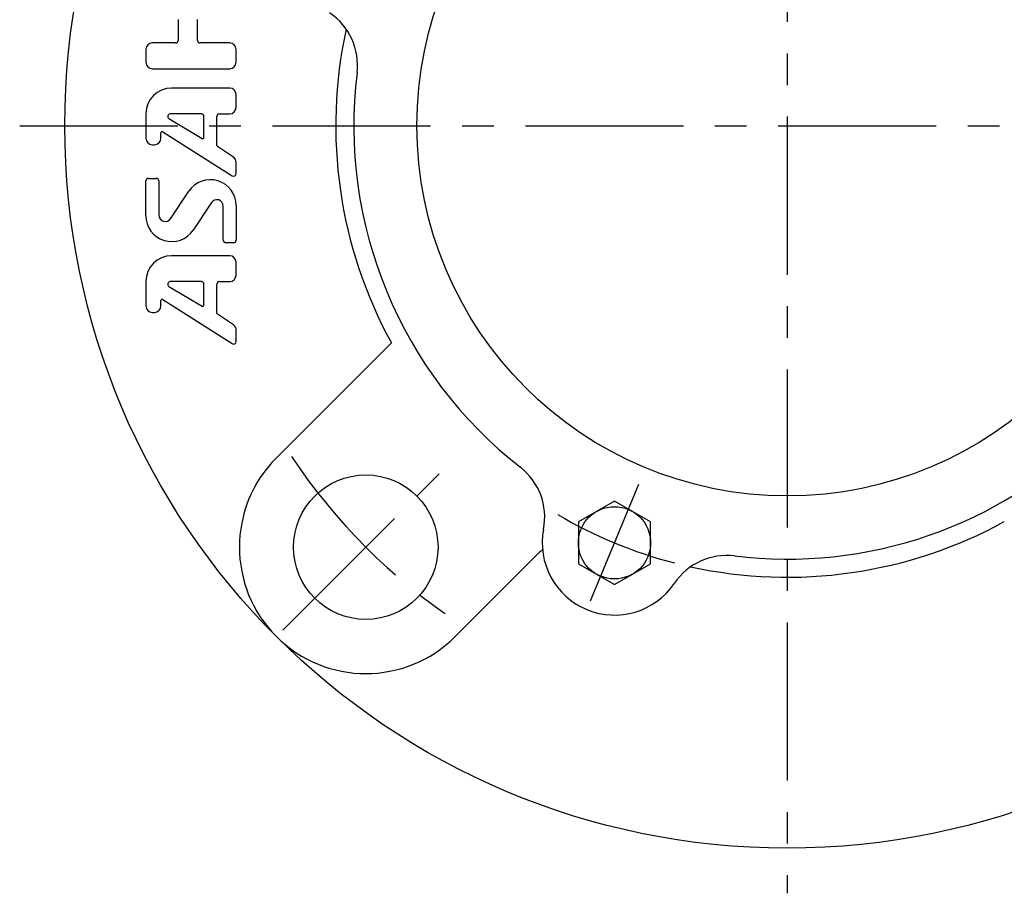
# Model space of a CAD drawing. Extents: x -85 to 184, y -85 to 184.
# Tile 1 of 10: x -85 to 24, y -85 to 12. Entities that reach past the tile are written whole.
import ezdxf

# ---------------------------------------------------------------- set-up
doc = ezdxf.new("R2010")
doc.units = 0
doc.header["$LTSCALE"] = 14
doc.linetypes.add('CENTER', pattern=[2, 1.25, -0.25, 0.25, -0.25])
doc.layers.get('0').update_dxf_attribs({"linetype": 'CONTINUOUS'})
doc.layers.add('1', color=3, linetype='CONTINUOUS')
doc.layers.add('CENTER', color=1, linetype='CENTER')

msp = doc.modelspace()

# ---------------------------------------------------------------- linework, layer by layer
for p, q in [((-56.57, -36.77), (-43.84, -24.04)), ((-19.13, -41.58), (-23.13, -43.88)), ((-15.13, -43.88), (-19.13, -41.58)), ((-23.13, -43.88), (-23.13, -48.5)), ((-15.13, -48.5), (-15.13, -43.88)), ((-36.77, -56.57), (-27.57, -47.37)), ((-23.13, -48.5), (-19.13, -50.81)), ((-19.13, -50.81), (-15.13, -48.5))]:
    msp.add_line(p, q)
for centre, radius in [((0, 0), 80), ((0, 0), 41), ((-46.67, -46.67), 8), ((-19.13, -46.19), 4)]:
    msp.add_circle(centre, radius)
for centre, radius, start, end in [((-54.59, 6.7), 7, 352.9987, 55.963), ((0, 0), 50, 167.6442, 208.7398), ((0, 0), 48, 172.9987, 232.0013), ((0, 0), 48, 262.9987, 7.0013), ((-46.67, -46.67), 14, 135, 315), ((-33.86, -43.34), 7, 349.037, 52.0013), ((-19.13, -46.19), 8, 169.037, 325.963), ((0, 0), 50, 257.6442, 298.7398), ((-22.62, -52.32), 7, 129.7771, 135), ((-6.7, -54.59), 7, 82.9987, 145.963)]:
    msp.add_arc(centre, radius, start, end)
at = {"layer": '1'}
for p, q in [((-67.45, 11.74), (-67.45, 9.45)), ((-65.31, 9.45), (-65.31, 11.74)), ((-67.74, 9.16), (-70.31, 9.16)), ((-61.74, 9.16), (-65.02, 9.16)), ((-71.02, 8.45), (-71.02, 7.02)), ((-61.02, 7.02), (-61.02, 8.45)), ((-70.31, 6.31), (-61.74, 6.31)), ((-61.74, 4.16), (-68.17, 4.16)), ((-61.02, 2.02), (-61.02, 3.45)), ((-71.02, 1.31), (-71.02, -1.39)), ((-64.88, 1.31), (-68.32, 1.31)), ((-62.88, 1.31), (-61.74, 1.31)), ((-68.47, 0.78), (-64.81, -1.42)), ((-64.59, -1.3), (-64.59, 1.02)), ((-63.17, -2.19), (-63.17, 1.02)), ((-69.36, -1.39), (-69.36, -0.79)), ((-69.14, -0.67), (-61.46, -5.56)), ((-70.31, -2.11), (-70.08, -2.11)), ((-61.34, -3.48), (-63.1, -2.31)), ((-61.02, -5.31), (-61.02, -4.07)), ((-71.02, -9.97), (-71.02, -6.12)), ((-70.74, -5.84), (-69.88, -5.84)), ((-69.59, -6.12), (-69.59, -9.9)), ((-68.29, -10.3), (-66.26, -7.26)), ((-63.76, -8.51), (-65.79, -11.56)), ((-62.45, -12.69), (-62.45, -8.91)), ((-61.02, -8.84), (-61.02, -12.69)), ((-61.31, -12.98), (-62.17, -12.98)), ((-61.74, -14.41), (-68.17, -14.41)), ((-61.02, -16.55), (-61.02, -15.12)), ((-71.02, -17.26), (-71.02, -19.96)), ((-64.88, -17.26), (-68.32, -17.26)), ((-62.88, -17.26), (-61.74, -17.26)), ((-68.47, -17.79), (-64.81, -19.99)), ((-64.59, -19.87), (-64.59, -17.55)), ((-63.17, -20.76), (-63.17, -17.55)), ((-69.36, -19.96), (-69.36, -19.36)), ((-69.14, -19.24), (-61.46, -24.13)), ((-70.31, -20.68), (-70.08, -20.68)), ((-61.34, -22.05), (-63.1, -20.88)), ((-61.02, -23.89), (-61.02, -22.65))]:
    msp.add_line(p, q, dxfattribs=at)
for centre, radius, start, end in [((-70.31, 8.45), 0.714, 90, 180), ((-67.74, 9.45), 0.286, 270, 0), ((-65.02, 9.45), 0.286, 180, 270), ((-61.74, 8.45), 0.714, 0, 90), ((-70.31, 7.02), 0.714, 180, 270), ((-61.74, 7.02), 0.714, 270, 0), ((-68.17, 1.31), 2.86, 90, 180), ((-61.74, 3.45), 0.714, 0, 90), ((-68.32, 1.02), 0.286, 90, 239.0362), ((-64.88, 1.02), 0.286, 0, 90), ((-62.88, 1.02), 0.286, 90, 180), ((-61.74, 2.02), 0.714, 270, 0), ((-69.22, -0.79), 0.143, 57.5288, 180), ((-70.31, -1.39), 0.714, 180, 270), ((-70.08, -1.39), 0.714, 270, 0), ((-64.74, -1.3), 0.143, 239.0362, 0), ((-63.02, -2.19), 0.143, 180, 236.3099), ((-61.74, -4.07), 0.714, 0, 56.3099), ((-61.31, -5.31), 0.286, 237.5288, 0), ((-70.74, -6.12), 0.286, 90, 180), ((-69.88, -6.12), 0.286, 0, 90), ((-63.88, -8.84), 2.86, 0, 146.3099), ((-63.17, -8.91), 0.714, 0, 146.3099), ((-68.17, -9.97), 2.86, 180, 326.3099), ((-68.88, -9.9), 0.714, 180, 326.3099), ((-62.17, -12.69), 0.286, 180, 270), ((-61.31, -12.69), 0.286, 270, 0), ((-68.17, -17.26), 2.86, 90, 180), ((-61.74, -15.12), 0.714, 0, 90), ((-68.32, -17.55), 0.286, 90, 239.0362), ((-64.88, -17.55), 0.286, 0, 90), ((-62.88, -17.55), 0.286, 90, 180), ((-61.74, -16.55), 0.714, 270, 0), ((-69.22, -19.36), 0.143, 57.5288, 180), ((-70.31, -19.96), 0.714, 180, 270), ((-70.08, -19.96), 0.714, 270, 0), ((-64.74, -19.87), 0.143, 239.0362, 0), ((-63.02, -20.76), 0.143, 180, 236.3099), ((-61.73, -22.65), 0.714, 0, 56.3099), ((-61.31, -23.89), 0.286, 237.5288, 0)]:
    msp.add_arc(centre, radius, start, end, dxfattribs=at)
at = {"layer": 'CENTER'}
for p, q in [((0, 85), (0, -85)), ((-85, 0), (85, 0)), ((-55.86, -55.86), (-37.48, -37.48)), ((-16.46, -39.73), (-21.81, -52.66))]:
    msp.add_line(p, q, dxfattribs=at)
for radius, start, end in [(66, 213.6961, 236.3039), (50, 239.472, 255.528)]:
    msp.add_arc((0, 0), radius, start, end, dxfattribs=at)

doc.saveas('drawing.dxf')
